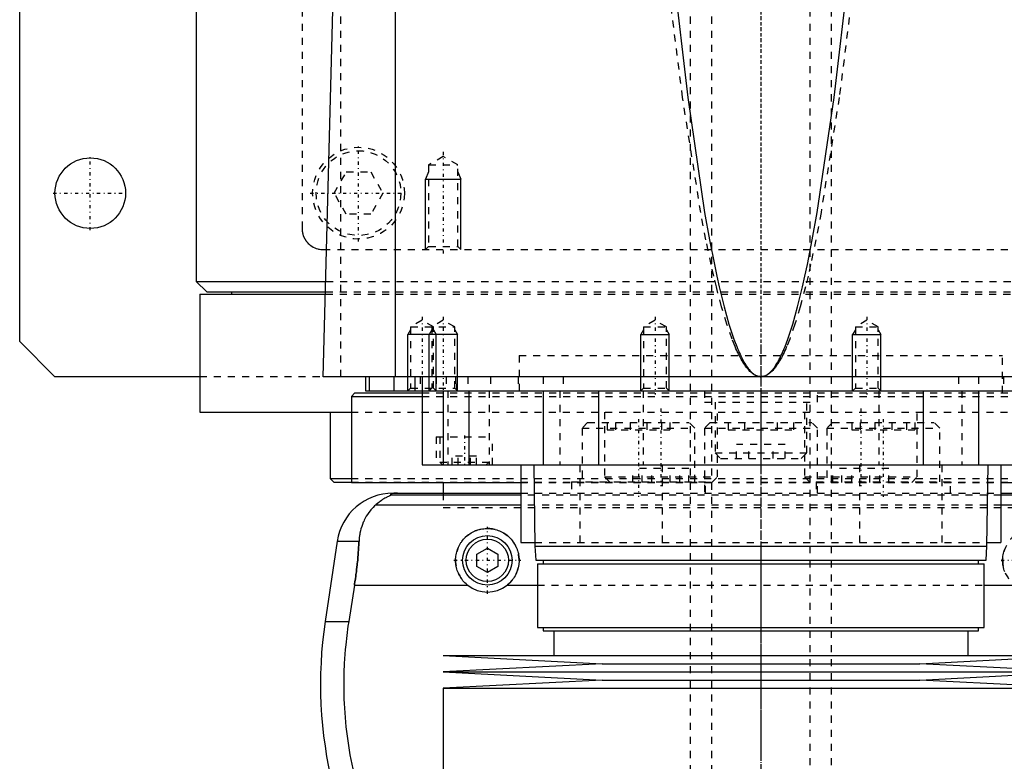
# Model space of a CAD drawing. Extents: x -105 to 105, y -137 to 442.
# Tile 4 of 11: x -105 to 34, y -38 to 67. Entities that reach past the tile are written whole.
import ezdxf

# ---------------------------------------------------------------- set-up
doc = ezdxf.new("R2010")
doc.units = 0
doc.linetypes.add('CENTER', pattern=[1.5, 0.45, -0.5, 0.05, -0.5])
doc.linetypes.add('DASHED', pattern=[2, 1, -1])
for name, color, linetype in [('AM_0', 7, 'CONTINUOUS'), ('AM_10', 7, 'CONTINUOUS'), ('AM_3', 7, 'DASHED'), ('AM_7', 7, 'CENTER')]:
    doc.layers.add(name, color=color, linetype=linetype)

msp = doc.modelspace()

# ---------------------------------------------------------------- linework, layer by layer
at = {"layer": 'AM_0', "color": 7, "linetype": 'CONTINUOUS'}
for p, q in [((-105, 21.5), (-105, 311.5)), ((-80, 291.5), (-80, 30)), ((-51.74, 16.5), (-51.74, 77.05)), ((-62, 16.5), (-60.5, 73.35)), ((-80, 30), (-78.5, 28.5)), ((-80, 30), (-61.61, 30)), ((-79.5, 28.2), (-79.5, 11.5)), ((-79.5, 28.2), (-61.66, 28.2)), ((-78.5, 28.5), (-61.65, 28.5)), ((-75, 28.5), (-75, 28.2)), ((-100, 16.5), (-105, 21.5)), ((-79.5, 16.5), (-100, 16.5)), ((62, 16.5), (-62, 16.5)), ((-56, 16.5), (-56, 14.5)), ((-55.47, 16.5), (-55.47, 14.5)), ((-52, 16.5), (-52, 14.5)), ((-49, 16.5), (-49, 14.5)), ((-48, 16.5), (-48, 4)), ((-57.5, 14.2), (-58, 13.7)), ((-57.5, 14.2), (-48.01, 14.2)), ((-56, 14.5), (56, 14.5)), ((-45, 14.5), (-45, 4)), ((-41.36, 14.5), (-41.36, 4)), ((-30.85, 14.5), (-30.85, 4)), ((-23, 14.5), (-23, 4)), ((-13, 14.5), (-13, 14.5)), ((0, 14.5), (0, 4)), ((13, 14.5), (13, 14.5)), ((23, 14.5), (23, 4)), ((30.85, 14.5), (30.85, 4)), ((-58, 13.7), (-58, 1.5)), ((-58, 13.7), (-48.01, 13.7)), ((-79.5, 11.5), (-58.06, 11.5)), ((-61, 11.5), (-61, 2.08)), ((-48, 4), (48, 4)), ((-34, 4), (-34, -7)), ((-32.18, 4), (-32, -7.5)), ((32, -7.5), (32.18, 4)), ((34, 4), (34, -7)), ((-61, 2.08), (-60.5, 1.58)), ((-61, 2.08), (-58.04, 2.08)), ((-60.5, 1.58), (-58.02, 1.58)), ((-58, 1.5), (-34.04, 1.5)), ((-45, 1.5), (-45, 0)), ((34.04, 1.5), (58, 1.5)), ((-52.11, 0), (-34, 0)), ((34, 0), (52.11, 0)), ((-34, -0.25), (-52.38, -0.25)), ((52.38, -0.25), (34, -0.25)), ((-34, -1.69), (-54.6, -1.69)), ((54.6, -1.69), (34, -1.69)), ((-60.02, -6.81), (-61.72, -18.16)), ((-60.02, -6.81), (-56.93, -6.81)), ((-40.25, -8.63), (-38.75, -7.77)), ((-38.75, -7.77), (-37.25, -8.63)), ((-34, -7), (-32.01, -7)), ((-32, -7.5), (-31.9, -9.5)), ((-32, -7.5), (32, -7.5)), ((31.9, -9.5), (32, -7.5)), ((32.01, -7), (34, -7)), ((-40.25, -10.37), (-40.25, -8.63)), ((-37.25, -8.63), (-37.25, -10.37)), ((-31.9, -9.5), (31.9, -9.5)), ((-30.85, -9.5), (-30.85, -10)), ((30.85, -10), (30.85, -9.5)), ((-38.75, -11.23), (-40.25, -10.37)), ((-37.25, -10.37), (-38.75, -11.23)), ((-31.65, -10), (-31.65, -19)), ((-31.65, -10), (31.65, -10)), ((31.65, -19), (31.65, -10)), ((-57.58, -13.03), (-58.39, -18.16)), ((-57.58, -13.03), (-41.54, -13.03)), ((-35.96, -13.03), (-31.65, -13.03)), ((31.65, -13.03), (35.96, -13.03)), ((-61.72, -18.16), (-58.39, -18.16)), ((-31.65, -19), (31.65, -19)), ((-30.85, -19), (-30.85, -19.5)), ((-30.85, -19.5), (30.85, -19.5)), ((-29.35, -19.5), (-29.35, -23)), ((29.35, -23), (29.35, -19.5)), ((30.85, -19.5), (30.85, -19)), ((-45, -23), (-22.5, -24.15)), ((-45, -23), (45, -23)), ((22.5, -24.15), (45, -23)), ((-22.5, -24.15), (-45, -25.3)), ((-22.5, -24.15), (22.5, -24.15)), ((45, -25.3), (22.5, -24.15)), ((-45, -25.3), (-22.5, -26.45)), ((-45, -25.3), (45, -25.3)), ((-22.5, -26.45), (-45, -27.6)), ((-22.5, -26.45), (22.5, -26.45)), ((22.5, -26.45), (45, -25.3)), ((45, -27.6), (22.5, -26.45)), ((-45, -27.6), (-45, -40.25)), ((-45, -27.6), (45, -27.6))]:
    msp.add_line(p, q, dxfattribs=at)
for points in [[(-12.4, 73.35, 0), (-10.36, 56.04, 0), (-7.97, 39.77, 0), (-7.28, 35.91, 0), (-6.59, 32.39, 0), (-6.24, 30.76, 0), (-5.9, 29.22, 0), (-5.21, 26.41, 0), (-4.52, 23.94, 0), (-3.82, 21.83, 0), (-3.42, 20.76, 0), (-3.3, 20.48, 0), (-3.19, 20.2, 0), (-3.13, 20.07, 0), (-3.07, 19.94, 0), (-2.95, 19.68, 0), (-2.84, 19.44, 0), (-2.72, 19.2, 0), (-2.61, 18.98, 0), (-2.49, 18.76, 0), (-2.43, 18.66, 0), (-2.38, 18.56, 0), (-2.26, 18.36, 0), (-2.14, 18.18, 0), (-2.09, 18.09, 0), (-2.03, 18, 0), (-1.91, 17.83, 0), (-1.8, 17.68, 0), (-1.74, 17.6, 0), (-1.68, 17.53, 0), (-1.56, 17.39, 0), (-1.45, 17.27, 0), (-1.33, 17.15, 0), (-1.22, 17.04, 0), (-1.1, 16.94, 0), (-1.04, 16.9, 0), (-0.99, 16.85, 0), (-0.87, 16.78, 0), (-0.75, 16.71, 0), (-0.64, 16.65, 0), (-0.57, 16.62, 0), (-0.55, 16.61, 0), (-0.53, 16.6, 0), (-0.52, 16.6, 0), (-0.51, 16.6, 0), (-0.49, 16.59, 0), (-0.47, 16.58, 0), (-0.45, 16.58, 0), (-0.43, 16.57, 0), (-0.42, 16.56, 0), (-0.41, 16.56, 0), (-0.4, 16.56, 0), (-0.38, 16.55, 0), (-0.36, 16.55, 0), (-0.35, 16.54, 0), (-0.34, 16.54, 0), (-0.32, 16.54, 0), (-0.3, 16.53, 0), (-0.29, 16.53, 0), (-0.28, 16.53, 0), (-0.26, 16.52, 0), (-0.24, 16.52, 0), (-0.22, 16.52, 0), (-0.2, 16.51, 0), (-0.18, 16.51, 0), (-0.17, 16.51, 0), (-0.16, 16.51, 0), (-0.14, 16.51, 0), (-0.13, 16.51, 0), (-0.11, 16.5, 0), (-0.09, 16.5, 0), (-0.07, 16.5, 0), (-0.06, 16.5, 0), (-0.05, 16.5, 0), (-0.03, 16.5, 0), (-0.01, 16.5, 0), (0, 16.5, 0)], [(0, 16.5, 0), (0.01, 16.5, 0), (0.03, 16.5, 0), (0.05, 16.5, 0), (0.06, 16.5, 0), (0.07, 16.5, 0), (0.09, 16.5, 0), (0.11, 16.5, 0), (0.13, 16.51, 0), (0.14, 16.51, 0), (0.16, 16.51, 0), (0.17, 16.51, 0), (0.18, 16.51, 0), (0.2, 16.51, 0), (0.22, 16.52, 0), (0.24, 16.52, 0), (0.26, 16.52, 0), (0.28, 16.53, 0), (0.29, 16.53, 0), (0.3, 16.53, 0), (0.32, 16.54, 0), (0.34, 16.54, 0), (0.35, 16.54, 0), (0.36, 16.55, 0), (0.38, 16.55, 0), (0.4, 16.56, 0), (0.41, 16.56, 0), (0.42, 16.56, 0), (0.43, 16.57, 0), (0.45, 16.58, 0), (0.47, 16.58, 0), (0.49, 16.59, 0), (0.51, 16.6, 0), (0.52, 16.6, 0), (0.53, 16.6, 0), (0.55, 16.61, 0), (0.57, 16.62, 0), (0.59, 16.63, 0), (0.61, 16.63, 0), (0.63, 16.64, 0), (0.64, 16.65, 0), (0.65, 16.65, 0), (0.67, 16.66, 0), (0.69, 16.67, 0), (0.75, 16.71, 0), (0.87, 16.78, 0), (0.99, 16.85, 0), (1.04, 16.9, 0), (1.1, 16.94, 0), (1.22, 17.04, 0), (1.33, 17.15, 0), (1.45, 17.27, 0), (1.56, 17.39, 0), (1.68, 17.53, 0), (1.74, 17.6, 0), (1.8, 17.68, 0), (1.91, 17.83, 0), (2.03, 18, 0), (2.09, 18.09, 0), (2.14, 18.18, 0), (2.26, 18.36, 0), (2.38, 18.56, 0), (2.43, 18.66, 0), (2.49, 18.76, 0), (2.61, 18.98, 0), (2.72, 19.2, 0), (2.84, 19.44, 0), (2.95, 19.68, 0), (3.07, 19.94, 0), (3.13, 20.07, 0), (3.19, 20.2, 0), (3.3, 20.48, 0), (3.42, 20.76, 0), (3.82, 21.83, 0), (4.52, 23.94, 0), (5.21, 26.41, 0), (5.9, 29.22, 0), (6.24, 30.76, 0), (6.59, 32.39, 0), (7.28, 35.91, 0), (7.97, 39.77, 0), (10.36, 56.04, 0), (12.4, 73.35, 0)], [(-51.49, 0, 0), (-51.5, 0, 0), (-51.51, 0, 0), (-51.52, 0, 0), (-51.52, 0, 0), (-51.53, 0, 0), (-51.53, 0, 0), (-51.54, 0, 0), (-51.55, 0, 0), (-51.56, 0, 0), (-51.57, 0, 0), (-51.57, 0, 0), (-51.58, 0, 0), (-51.59, 0, 0), (-51.6, 0, 0), (-51.6, 0, 0), (-51.61, 0, 0), (-51.62, 0, 0), (-51.63, 0, 0), (-51.63, 0, 0), (-51.64, 0, 0), (-51.65, 0, 0), (-51.65, 0, 0), (-51.66, 0, 0), (-51.67, 0, 0), (-51.67, 0, 0), (-51.68, 0, 0), (-51.68, 0, 0), (-51.69, 0, 0), (-51.7, 0, 0), (-51.7, 0, 0), (-51.71, 0, 0), (-51.72, 0, 0), (-51.72, 0, 0), (-51.73, 0, 0), (-51.73, 0, 0), (-51.74, 0, 0), (-51.75, 0, 0), (-51.76, 0, 0), (-51.76, -0.01, 0), (-51.77, -0.01, 0), (-51.77, -0.01, 0), (-51.78, -0.01, 0), (-51.78, -0.01, 0), (-51.79, -0.01, 0), (-51.8, -0.01, 0), (-51.8, -0.01, 0), (-51.81, -0.01, 0), (-51.81, -0.01, 0), (-51.82, -0.01, 0), (-51.82, -0.01, 0), (-51.84, -0.01, 0), (-51.87, -0.01, 0), (-51.89, -0.01, 0), (-51.91, -0.01, 0), (-51.93, -0.01, 0), (-51.96, -0.02, 0), (-51.99, -0.02, 0), (-52.01, -0.02, 0), (-52.04, -0.02, 0), (-52.05, -0.03, 0), (-52.06, -0.03, 0), (-52.08, -0.03, 0), (-52.1, -0.03, 0), (-52.1, -0.03, 0), (-52.11, -0.03, 0), (-52.13, -0.04, 0), (-52.15, -0.04, 0), (-52.15, -0.04, 0), (-52.16, -0.04, 0), (-52.17, -0.04, 0), (-52.19, -0.04, 0), (-52.23, -0.05, 0), (-52.3, -0.07, 0), (-52.35, -0.08, 0), (-52.39, -0.1, 0), (-52.41, -0.11, 0), (-52.42, -0.12, 0), (-52.43, -0.13, 0), (-52.45, -0.14, 0), (-52.45, -0.16, 0), (-52.45, -0.17, 0), (-52.45, -0.19, 0), (-52.44, -0.2, 0), (-52.44, -0.21, 0), (-52.43, -0.22, 0), (-52.41, -0.23, 0), (-52.39, -0.25, 0), (-52.38, -0.25, 0)], [(-52.38, -0.25, 0), (-52.38, -0.25, 0), (-52.38, -0.26, 0), (-52.38, -0.26, 0), (-52.38, -0.26, 0), (-52.38, -0.26, 0), (-52.38, -0.26, 0), (-52.38, -0.27, 0), (-52.38, -0.27, 0), (-52.38, -0.27, 0), (-52.39, -0.27, 0), (-52.39, -0.28, 0), (-52.39, -0.28, 0), (-52.4, -0.28, 0), (-52.41, -0.28, 0), (-52.41, -0.29, 0), (-52.42, -0.29, 0), (-52.43, -0.3, 0), (-52.43, -0.3, 0), (-52.44, -0.3, 0), (-52.45, -0.31, 0), (-52.46, -0.31, 0), (-52.46, -0.31, 0), (-52.47, -0.32, 0), (-52.48, -0.32, 0), (-52.49, -0.33, 0), (-52.5, -0.33, 0), (-52.5, -0.33, 0), (-52.51, -0.34, 0), (-52.53, -0.34, 0), (-52.54, -0.35, 0), (-52.55, -0.35, 0), (-52.57, -0.36, 0), (-52.57, -0.36, 0), (-52.58, -0.37, 0), (-52.6, -0.37, 0), (-52.61, -0.38, 0), (-52.66, -0.4, 0), (-52.76, -0.45, 0), (-52.88, -0.51, 0), (-53, -0.57, 0), (-53.06, -0.6, 0), (-53.13, -0.64, 0), (-53.27, -0.72, 0), (-53.43, -0.81, 0), (-53.59, -0.91, 0), (-53.76, -1.02, 0), (-53.94, -1.15, 0), (-54.03, -1.21, 0), (-54.12, -1.29, 0), (-54.31, -1.44, 0), (-54.5, -1.6, 0), (-54.6, -1.69, 0)], [(-54.6, -1.69, 0), (-54.72, -1.8, 0), (-54.94, -2.02, 0), (-55.16, -2.25, 0), (-55.26, -2.37, 0), (-55.36, -2.49, 0), (-55.55, -2.74, 0), (-55.73, -3, 0), (-55.9, -3.27, 0), (-56.06, -3.55, 0), (-56.2, -3.83, 0), (-56.27, -3.98, 0), (-56.33, -4.12, 0), (-56.45, -4.42, 0), (-56.55, -4.72, 0), (-56.65, -5.03, 0), (-56.73, -5.34, 0), (-56.8, -5.66, 0), (-56.82, -5.83, 0), (-56.85, -5.99, 0), (-56.89, -6.32, 0), (-56.92, -6.65, 0), (-56.93, -6.81, 0)], [(-41.54, -13.03, 0), (-41.62, -12.97, 0), (-41.77, -12.83, 0), (-41.92, -12.69, 0), (-41.99, -12.62, 0), (-42.06, -12.55, 0), (-42.2, -12.39, 0), (-42.33, -12.23, 0), (-42.45, -12.06, 0), (-42.57, -11.89, 0), (-42.67, -11.7, 0), (-42.72, -11.61, 0), (-42.77, -11.52, 0), (-42.86, -11.32, 0), (-42.95, -11.13, 0), (-43.02, -10.93, 0), (-43.08, -10.73, 0), (-43.13, -10.52, 0), (-43.15, -10.42, 0), (-43.18, -10.32, 0), (-43.21, -10.11, 0), (-43.23, -9.91, 0), (-43.24, -9.81, 0), (-43.25, -9.71, 0), (-43.25, -9.51, 0), (-43.25, -9.31, 0), (-43.24, -9.21, 0), (-43.23, -9.11, 0), (-43.21, -8.91, 0), (-43.18, -8.7, 0), (-43.14, -8.5, 0), (-43.09, -8.3, 0), (-43.03, -8.1, 0), (-42.99, -8.01, 0), (-42.96, -7.91, 0), (-42.88, -7.72, 0), (-42.8, -7.53, 0), (-42.7, -7.34, 0), (-42.6, -7.17, 0), (-42.49, -6.99, 0), (-42.43, -6.91, 0), (-42.37, -6.83, 0), (-42.25, -6.67, 0), (-42.12, -6.52, 0), (-41.98, -6.37, 0), (-41.84, -6.23, 0), (-41.7, -6.1, 0), (-41.62, -6.03, 0), (-41.54, -5.97, 0), (-41.38, -5.85, 0), (-41.21, -5.73, 0), (-41.03, -5.62, 0), (-40.85, -5.52, 0), (-40.67, -5.43, 0), (-40.57, -5.38, 0), (-40.47, -5.34, 0), (-40.28, -5.27, 0), (-40.08, -5.2, 0), (-39.87, -5.14, 0), (-39.67, -5.1, 0), (-39.46, -5.06, 0), (-39.36, -5.04, 0), (-39.26, -5.03, 0), (-39.05, -5.01, 0), (-38.85, -5, 0), (-38.75, -5, 0), (-38.65, -5, 0), (-38.45, -5.01, 0), (-38.24, -5.03, 0), (-38.14, -5.04, 0), (-38.04, -5.06, 0), (-37.83, -5.1, 0), (-37.63, -5.14, 0), (-37.42, -5.2, 0), (-37.22, -5.27, 0), (-37.03, -5.34, 0), (-36.93, -5.38, 0), (-36.83, -5.43, 0), (-36.65, -5.52, 0), (-36.47, -5.62, 0), (-36.29, -5.73, 0), (-36.12, -5.85, 0), (-35.96, -5.97, 0), (-35.88, -6.03, 0), (-35.8, -6.1, 0), (-35.66, -6.23, 0), (-35.52, -6.37, 0), (-35.38, -6.52, 0), (-35.25, -6.67, 0), (-35.13, -6.83, 0), (-35.07, -6.91, 0), (-35.01, -6.99, 0), (-34.9, -7.17, 0), (-34.8, -7.34, 0), (-34.7, -7.53, 0), (-34.62, -7.72, 0), (-34.54, -7.91, 0), (-34.51, -8.01, 0), (-34.47, -8.1, 0), (-34.41, -8.3, 0), (-34.36, -8.5, 0), (-34.32, -8.7, 0), (-34.29, -8.91, 0), (-34.27, -9.11, 0), (-34.26, -9.21, 0), (-34.25, -9.31, 0), (-34.25, -9.51, 0), (-34.25, -9.71, 0), (-34.26, -9.81, 0), (-34.27, -9.91, 0), (-34.29, -10.11, 0), (-34.32, -10.32, 0), (-34.35, -10.42, 0), (-34.37, -10.52, 0), (-34.42, -10.73, 0), (-34.48, -10.93, 0), (-34.55, -11.13, 0), (-34.64, -11.32, 0), (-34.73, -11.52, 0), (-34.78, -11.61, 0), (-34.83, -11.7, 0), (-34.93, -11.89, 0), (-35.05, -12.06, 0), (-35.17, -12.23, 0), (-35.3, -12.39, 0), (-35.44, -12.55, 0), (-35.51, -12.62, 0), (-35.58, -12.69, 0), (-35.73, -12.83, 0), (-35.88, -12.97, 0), (-35.96, -13.03, 0)], [(-56.93, -6.81, 0), (-56.94, -6.99, 0), (-56.96, -7.33, 0), (-56.98, -7.68, 0), (-56.99, -7.85, 0), (-57, -8.03, 0), (-57.03, -8.37, 0), (-57.06, -8.72, 0), (-57.09, -9.07, 0), (-57.12, -9.42, 0), (-57.15, -9.77, 0), (-57.17, -9.94, 0), (-57.19, -10.12, 0), (-57.23, -10.46, 0), (-57.27, -10.81, 0), (-57.31, -11.15, 0), (-57.36, -11.5, 0), (-57.4, -11.84, 0), (-57.43, -12.01, 0), (-57.45, -12.18, 0), (-57.5, -12.52, 0), (-57.55, -12.86, 0), (-57.58, -13.03, 0)], [(34.55, -11.13, 0), (34.48, -10.93, 0), (34.42, -10.73, 0), (34.37, -10.52, 0), (34.35, -10.42, 0), (34.32, -10.32, 0), (34.29, -10.11, 0), (34.27, -9.91, 0), (34.26, -9.81, 0), (34.25, -9.71, 0), (34.25, -9.51, 0), (34.25, -9.31, 0), (34.26, -9.21, 0), (34.27, -9.11, 0), (34.29, -8.91, 0), (34.32, -8.7, 0), (34.36, -8.5, 0), (34.41, -8.3, 0), (34.47, -8.1, 0), (34.51, -8.01, 0)], [(-58.39, -18.16, 0), (-58.5, -18.82, 0), (-58.67, -20.16, 0), (-58.82, -21.48, 0), (-58.88, -22.14, 0), (-58.94, -22.8, 0), (-59.02, -24.1, 0), (-59.07, -25.38, 0), (-59.09, -26.64, 0), (-59.09, -27.88, 0), (-59.06, -29.15, 0), (-59.03, -29.79, 0), (-58.99, -30.44, 0), (-58.9, -31.75, 0), (-58.78, -33.07, 0), (-58.62, -34.4, 0), (-58.43, -35.73, 0), (-58.21, -37.05, 0), (-58.09, -37.72, 0), (-57.96, -38.38, 0), (-57.68, -39.69, 0), (-57.37, -40.98, 0), (-57.2, -41.62, 0)]]:
    msp.add_polyline3d(points, dxfattribs=at)
for centre, radius in [((-95, 42.5), 5), ((-38.75, -9.5), 3.5), ((-38.75, -9.5), 3)]:
    msp.add_circle(centre, radius, dxfattribs=at)
for centre, radius, start, end in [((-52.11, -8), 8, 90, 171.467), ((-38.75, -9.5), 4.5, 231.7104, 308.2896), ((-2.39, -27.06), 60, 171.467, 194.0378)]:
    msp.add_arc(centre, radius, start, end, dxfattribs=at)
at = {"layer": 'AM_10', "color": 7, "linetype": 'CONTINUOUS'}
for p, q in [((-47.07, 45.5), (-47.5, 44.5)), ((-42.93, 45.5), (-42.5, 44.5)), ((-47.5, 34.5), (-47.5, 44.5)), ((-47.5, 44.5), (-42.5, 44.5)), ((-42.5, 34.5), (-42.5, 44.5)), ((-49.62, 23.16), (-50, 22.5)), ((-50, 14.5), (-50, 22.5)), ((-43, 22.5), (-50, 22.5)), ((-46.62, 23.16), (-47, 22.5)), ((-47, 14.5), (-47, 22.5)), ((-46.38, 23.16), (-46, 22.5)), ((-46, 14.5), (-46, 22.5)), ((-43.38, 23.16), (-43, 22.5)), ((-43, 14.5), (-43, 22.5)), ((-16.62, 23.16), (-17, 22.5)), ((-17, 14.5), (-17, 22.5)), ((-17, 22.5), (-13, 22.5)), ((-13.38, 23.16), (-13, 22.5)), ((-13, 14.5), (-13, 22.5)), ((13.38, 23.16), (13, 22.5)), ((13, 14.5), (13, 22.5)), ((13, 22.5), (17, 22.5)), ((16.62, 23.16), (17, 22.5)), ((17, 14.5), (17, 22.5))]:
    msp.add_line(p, q, dxfattribs=at)
at = {"layer": 'AM_3', "color": 6, "linetype": 'DASHED'}
for p, q in [((-7, 415.5), (-7, -110.5)), ((7, -110.5), (7, 415.5)), ((-10, 403.5), (-10, -70.5)), ((10, -70.5), (10, 403.5)), ((-65, 292.5), (-65, 37.5)), ((-59.5, 16.5), (-59.5, 75.49)), ((-45, 47.69), (-47.07, 46.5)), ((-42.93, 46.5), (-45, 47.69)), ((-47.07, 46.5), (-47.07, 34.93)), ((-47.07, 46.5), (-42.93, 46.5)), ((-42.93, 34.93), (-42.93, 46.5)), ((-60.46, 42.5), (-58.73, 45.5)), ((-58.73, 45.5), (-55.27, 45.5)), ((-55.27, 45.5), (-53.54, 42.5)), ((-58.73, 39.5), (-60.46, 42.5)), ((-53.54, 42.5), (-55.27, 39.5)), ((-55.27, 39.5), (-58.73, 39.5)), ((-47.07, 34.93), (-47.5, 34.5)), ((-47.07, 34.93), (-42.93, 34.93)), ((-42.5, 34.5), (-42.93, 34.93)), ((-62, 34.5), (62, 34.5)), ((-61.61, 30), (61.61, 30)), ((-61.66, 28.2), (61.66, 28.2)), ((-61.65, 28.5), (61.65, 28.5)), ((-48, 24.5), (-49.62, 23.56)), ((-46.38, 23.56), (-48, 24.5)), ((-45, 24.5), (-46.62, 23.56)), ((-43.38, 23.56), (-45, 24.5)), ((-15, 24.5), (-16.62, 23.56)), ((-13.38, 23.56), (-15, 24.5)), ((15, 24.5), (13.38, 23.56)), ((16.62, 23.56), (15, 24.5)), ((-49.62, 23.56), (-49.62, 14.88)), ((-49.62, 23.56), (-43.38, 23.56)), ((-46.62, 23.56), (-46.62, 14.88)), ((-46.38, 14.88), (-46.38, 23.56)), ((-43.38, 14.88), (-43.38, 23.56)), ((-16.62, 23.56), (-16.62, 14.88)), ((-16.62, 23.56), (-13.38, 23.56)), ((-13.38, 14.88), (-13.38, 23.56)), ((13.38, 23.56), (13.38, 14.88)), ((13.38, 23.56), (16.62, 23.56)), ((16.62, 14.88), (16.62, 23.56)), ((-34.25, 19.5), (34.25, 19.5)), ((-34.25, 19.5), (-34.25, 14.2)), ((-34.25, 19.5), (0, 19.5)), ((34.25, 14.2), (34.25, 19.5)), ((79.5, 16.5), (-79.5, 16.5)), ((-48.25, 16.5), (-48.25, 14.5)), ((-46, 16.5), (-46, 14.5)), ((-44.59, 16.5), (-44.59, 14.5)), ((-43.24, 16.5), (-43.24, 14.5)), ((-43.09, 14.5), (-43.09, 16.5)), ((-41.5, 16.5), (-41.5, 14.5)), ((-38.29, 16.5), (-38.29, 14.5)), ((-34.38, 16.5), (-34.38, 14.5)), ((-30.84, 16.5), (-30.84, 14.5)), ((-28, 16.5), (-28, 14.5)), ((28, 16.5), (28, 14.5)), ((30.84, 16.5), (30.84, 14.5)), ((34.38, 16.5), (34.38, 14.5)), ((-49.62, 14.88), (-50, 14.5)), ((-49.62, 14.88), (-43.38, 14.88)), ((-48.01, 14.2), (48.01, 14.2)), ((-46.62, 14.88), (-47, 14.5)), ((-46, 14.5), (-46.38, 14.88)), ((-44.34, 14.5), (-44.34, 4)), ((-43, 14.5), (-43.38, 14.88)), ((-38.5, 14.5), (-38.5, 4)), ((-28.48, 14.5), (-28.48, 4)), ((-16.62, 14.88), (-17, 14.5)), ((-16.7, 14.5), (-16.7, 4)), ((-16.62, 14.88), (-13.38, 14.88)), ((-13, 14.5), (-13.38, 14.88)), ((-8, 14.5), (-8, 12.9)), ((8, 12.9), (8, 14.5)), ((13.38, 14.88), (13, 14.5)), ((13.38, 14.88), (16.62, 14.88)), ((17, 14.5), (16.62, 14.88)), ((16.7, 14.5), (16.7, 4)), ((28.48, 14.5), (28.48, 4)), ((-48.01, 13.7), (48.01, 13.7)), ((-8, 12.9), (8, 12.9)), ((-6.5, 12.9), (-6.5, 5.7)), ((6.5, 5.7), (6.5, 12.9)), ((-58.06, 11.5), (58.06, 11.5)), ((-22.16, 11.5), (-22.16, 2.3)), ((-6.16, 2.3), (-6.16, 11.5)), ((6.16, 11.5), (6.16, 2.3)), ((22.16, 2.3), (22.16, 11.5)), ((-24.54, 10), (-25.34, 9.2)), ((-24.54, 10), (-10.14, 10)), ((-21.8, 10), (-21.8, 9)), ((-20.61, 10), (-20.61, 9)), ((-18.54, 10), (-18.54, 9)), ((-16.15, 10), (-16.15, 9)), ((-14.07, 10), (-14.07, 9)), ((-12.88, 10), (-12.88, 9)), ((-9.34, 9.2), (-10.14, 10)), ((-7.2, 10), (-8, 9.2)), ((-7.2, 10), (7.2, 10)), ((-4.62, 10), (-4.62, 9)), ((-2.31, 10), (-2.31, 9)), ((2.31, 10), (2.31, 9)), ((4.62, 10), (4.62, 9)), ((8, 9.2), (7.2, 10)), ((10.14, 10), (9.34, 9.2)), ((10.14, 10), (24.54, 10)), ((12.88, 10), (12.88, 9)), ((14.07, 10), (14.07, 9)), ((16.15, 10), (16.15, 9)), ((18.54, 10), (18.54, 9)), ((20.61, 10), (20.61, 9)), ((21.8, 10), (21.8, 9)), ((25.34, 9.2), (24.54, 10)), ((-25.34, 9.2), (-25.34, 1.6)), ((-25.34, 9.2), (-9.34, 9.2)), ((-21.8, 9), (-12.88, 9)), ((-9.34, 1.6), (-9.34, 9.2)), ((-8, 9.2), (-8, 0)), ((-8, 9.2), (8, 9.2)), ((-4.62, 9), (4.62, 9)), ((8, 0), (8, 9.2)), ((9.34, 9.2), (9.34, 1.6)), ((9.34, 9.2), (25.34, 9.2)), ((12.88, 9), (21.8, 9)), ((25.34, 1.6), (25.34, 9.2)), ((-46, 8), (-46, 4)), ((-46, 8), (-38, 8)), ((-45.5, 8), (-45.5, 4.4)), ((-38, 4), (-38, 8)), ((-6.5, 5.7), (-5.7, 4.9)), ((-6.5, 5.7), (6.5, 5.7)), ((-3.46, 4.9), (-3.46, 6.9)), ((3.46, 6.9), (-3.46, 6.9)), ((-1.73, 4.9), (-1.73, 6.9)), ((1.73, 4.9), (1.73, 6.9)), ((3.46, 4.9), (3.46, 6.9)), ((5.7, 4.9), (6.5, 5.7)), ((-45.5, 4.4), (-45.1, 4)), ((-45.5, 4.4), (-38.5, 4.4)), ((-43.73, 4), (-43.73, 5.25)), ((-40.27, 5.25), (-43.73, 5.25)), ((-42.87, 4), (-42.87, 5.25)), ((-41.13, 4), (-41.13, 5.25)), ((-40.27, 4), (-40.27, 5.25)), ((-38.9, 4), (-38.5, 4.4)), ((-5.7, 4.9), (5.7, 4.9)), ((-25.65, 4), (-25.65, -7)), ((-18.12, 1.5), (-18.12, 3.5)), ((-10.19, 3.5), (-18.12, 3.5)), ((-16.83, 1.5), (-16.83, 3.5)), ((-15.44, 1.5), (-15.44, 3.5)), ((-13.98, 4), (-13.98, -7)), ((-12.87, 1.5), (-12.87, 3.5)), ((-11.48, 1.5), (-11.48, 3.5)), ((-10.19, 1.5), (-10.19, 3.5)), ((10.19, 1.5), (10.19, 3.5)), ((18.12, 3.5), (10.19, 3.5)), ((11.48, 1.5), (11.48, 3.5)), ((12.87, 1.5), (12.87, 3.5)), ((13.98, 4), (13.98, -7)), ((15.44, 1.5), (15.44, 3.5)), ((16.83, 1.5), (16.83, 3.5)), ((18.12, 1.5), (18.12, 3.5)), ((25.65, 4), (25.65, -7)), ((-58.04, 2.08), (58.04, 2.08)), ((-58.02, 1.58), (58.02, 1.58)), ((-45, 1.58), (-45, 1.5)), ((-34.04, 1.5), (34.04, 1.5)), ((-26.84, 1.6), (-26.84, 0)), ((-26.84, 1.6), (-7.84, 1.6)), ((-22.16, 2.3), (-21.36, 1.5)), ((-22.16, 2.3), (-6.16, 2.3)), ((-17.73, 1.5), (-17.73, 1.6)), ((-12.26, 1.6), (-12.26, 1.5)), ((-7.84, 0), (-7.84, 1.6)), ((-6.96, 1.5), (-6.16, 2.3)), ((6.16, 2.3), (6.96, 1.5)), ((6.16, 2.3), (22.16, 2.3)), ((7.84, 1.6), (7.84, 0)), ((7.84, 1.6), (26.84, 1.6)), ((12.26, 1.5), (12.26, 1.6)), ((17.73, 1.6), (17.73, 1.5)), ((21.36, 1.5), (22.16, 2.3)), ((26.84, 0), (26.84, 1.6)), ((-45, 0), (-45, -2)), ((-34, 0), (34, 0)), ((34, -0.25), (-34, -0.25)), ((-45, -2), (45, -2)), ((-45, -2), (45, -2)), ((34, -1.69), (-34, -1.69)), ((-32.01, -7), (32.01, -7)), ((-31.65, -13.03), (31.65, -13.03))]:
    msp.add_line(p, q, dxfattribs=at)
for points in [[(0, 16.5, 0), (-0.01, 16.5, 0), (-0.03, 16.5, 0), (-0.05, 16.5, 0), (-0.06, 16.5, 0), (-0.07, 16.5, 0), (-0.09, 16.5, 0), (-0.11, 16.5, 0), (-0.13, 16.51, 0), (-0.15, 16.51, 0), (-0.18, 16.51, 0), (-0.19, 16.51, 0), (-0.2, 16.51, 0), (-0.22, 16.51, 0), (-0.24, 16.52, 0), (-0.26, 16.52, 0), (-0.28, 16.52, 0), (-0.3, 16.53, 0), (-0.31, 16.53, 0), (-0.32, 16.53, 0), (-0.34, 16.54, 0), (-0.36, 16.54, 0), (-0.37, 16.54, 0), (-0.38, 16.55, 0), (-0.4, 16.55, 0), (-0.42, 16.56, 0), (-0.43, 16.56, 0), (-0.44, 16.56, 0), (-0.46, 16.57, 0), (-0.49, 16.58, 0), (-0.51, 16.58, 0), (-0.53, 16.59, 0), (-0.55, 16.6, 0), (-0.56, 16.6, 0), (-0.57, 16.6, 0), (-0.59, 16.61, 0), (-0.61, 16.62, 0), (-0.68, 16.65, 0), (-0.81, 16.71, 0), (-0.93, 16.78, 0), (-1.05, 16.85, 0), (-1.12, 16.9, 0), (-1.18, 16.94, 0), (-1.3, 17.04, 0), (-1.43, 17.15, 0), (-1.55, 17.26, 0), (-1.67, 17.39, 0), (-1.8, 17.53, 0), (-1.86, 17.6, 0), (-1.92, 17.68, 0), (-2.05, 17.83, 0), (-2.17, 18, 0), (-2.23, 18.09, 0), (-2.29, 18.17, 0), (-2.42, 18.36, 0), (-2.54, 18.56, 0), (-2.6, 18.66, 0), (-2.66, 18.76, 0), (-2.79, 18.98, 0), (-2.91, 19.2, 0), (-3.04, 19.44, 0), (-3.16, 19.68, 0), (-3.28, 19.94, 0), (-3.35, 20.07, 0), (-3.41, 20.2, 0), (-3.53, 20.47, 0), (-3.65, 20.76, 0), (-4.09, 21.83, 0), (-4.83, 23.94, 0), (-5.57, 26.4, 0), (-6.31, 29.22, 0), (-6.68, 30.76, 0), (-7.05, 32.38, 0), (-7.79, 35.9, 0), (-8.52, 39.76, 0), (-11.09, 56.03, 0), (-13.28, 73.35, 0)], [(13.28, 73.35, 0), (11.09, 56.03, 0), (8.52, 39.76, 0), (7.79, 35.9, 0), (7.05, 32.38, 0), (6.68, 30.76, 0), (6.31, 29.22, 0), (5.57, 26.4, 0), (4.83, 23.94, 0), (4.09, 21.83, 0), (3.65, 20.76, 0), (3.53, 20.47, 0), (3.41, 20.2, 0), (3.35, 20.07, 0), (3.28, 19.94, 0), (3.16, 19.68, 0), (3.04, 19.44, 0), (2.91, 19.2, 0), (2.79, 18.98, 0), (2.66, 18.76, 0), (2.6, 18.66, 0), (2.54, 18.56, 0), (2.42, 18.36, 0), (2.29, 18.17, 0), (2.23, 18.09, 0), (2.17, 18, 0), (2.05, 17.83, 0), (1.92, 17.68, 0), (1.86, 17.6, 0), (1.8, 17.53, 0), (1.67, 17.39, 0), (1.55, 17.26, 0), (1.43, 17.15, 0), (1.3, 17.04, 0), (1.18, 16.94, 0), (1.12, 16.9, 0), (1.05, 16.85, 0), (0.93, 16.78, 0), (0.81, 16.71, 0), (0.68, 16.65, 0), (0.56, 16.6, 0), (0.49, 16.58, 0), (0.46, 16.57, 0), (0.44, 16.56, 0), (0.43, 16.56, 0), (0.42, 16.56, 0), (0.4, 16.55, 0), (0.38, 16.55, 0), (0.37, 16.54, 0), (0.36, 16.54, 0), (0.34, 16.54, 0), (0.32, 16.53, 0), (0.31, 16.53, 0), (0.3, 16.53, 0), (0.28, 16.52, 0), (0.26, 16.52, 0), (0.24, 16.52, 0), (0.22, 16.51, 0), (0.2, 16.51, 0), (0.19, 16.51, 0), (0.18, 16.51, 0), (0.15, 16.51, 0), (0.13, 16.51, 0), (0.11, 16.5, 0), (0.09, 16.5, 0), (0.07, 16.5, 0), (0.06, 16.5, 0), (0.05, 16.5, 0), (0.03, 16.5, 0), (0.01, 16.5, 0), (0, 16.5, 0)], [(-65, 37.5, 0), (-65, 37.47, 0), (-65, 37.42, 0), (-65, 37.36, 0), (-65, 37.33, 0), (-64.99, 37.3, 0), (-64.99, 37.25, 0), (-64.98, 37.19, 0), (-64.98, 37.14, 0), (-64.97, 37.09, 0), (-64.96, 37.03, 0), (-64.96, 37, 0), (-64.95, 36.98, 0), (-64.94, 36.92, 0), (-64.93, 36.87, 0), (-64.92, 36.82, 0), (-64.91, 36.77, 0), (-64.9, 36.72, 0), (-64.89, 36.69, 0), (-64.88, 36.67, 0), (-64.87, 36.62, 0), (-64.85, 36.57, 0), (-64.84, 36.54, 0), (-64.83, 36.52, 0), (-64.82, 36.47, 0), (-64.8, 36.42, 0), (-64.79, 36.4, 0), (-64.78, 36.37, 0), (-64.76, 36.32, 0), (-64.74, 36.28, 0), (-64.72, 36.23, 0), (-64.7, 36.19, 0), (-64.68, 36.14, 0), (-64.66, 36.12, 0), (-64.65, 36.1, 0), (-64.63, 36.06, 0), (-64.61, 36.01, 0), (-64.58, 35.97, 0), (-64.56, 35.93, 0), (-64.53, 35.89, 0), (-64.52, 35.87, 0), (-64.51, 35.85, 0), (-64.48, 35.81, 0), (-64.45, 35.77, 0), (-64.43, 35.74, 0), (-64.4, 35.7, 0), (-64.37, 35.66, 0), (-64.36, 35.65, 0), (-64.34, 35.63, 0), (-64.32, 35.59, 0), (-64.29, 35.56, 0), (-64.26, 35.53, 0), (-64.23, 35.49, 0), (-64.2, 35.46, 0), (-64.19, 35.45, 0), (-64.17, 35.43, 0), (-64.14, 35.4, 0), (-64.12, 35.37, 0), (-64.01, 35.28, 0), (-63.92, 35.2, 0), (-63.83, 35.12, 0), (-63.63, 34.98, 0), (-63.42, 34.86, 0), (-63.21, 34.75, 0), (-62.99, 34.67, 0), (-62.77, 34.6, 0), (-62.66, 34.57, 0), (-62.55, 34.55, 0), (-62.33, 34.52, 0), (-62.11, 34.5, 0), (-62, 34.5, 0)], [(-57.58, -13.03, 0), (-57.55, -12.86, 0), (-57.5, -12.52, 0), (-57.45, -12.18, 0), (-57.43, -12.01, 0), (-57.4, -11.84, 0), (-57.36, -11.5, 0), (-57.31, -11.15, 0), (-57.27, -10.81, 0), (-57.23, -10.46, 0), (-57.19, -10.12, 0), (-57.17, -9.94, 0), (-57.15, -9.77, 0), (-57.12, -9.42, 0), (-57.09, -9.07, 0), (-57.06, -8.72, 0), (-57.03, -8.37, 0), (-57, -8.03, 0), (-56.99, -7.85, 0), (-56.98, -7.68, 0), (-56.96, -7.33, 0), (-56.94, -6.99, 0), (-56.93, -6.81, 0)]]:
    msp.add_polyline3d(points, dxfattribs=at)
for radius in [6.5, 6]:
    msp.add_circle((-57, 42.5), radius, dxfattribs=at)
for centre in [(-38.75, -9.5), (38.75, -9.5)]:
    msp.add_arc(centre, 4.5, 308.2896, 231.7104, dxfattribs=at)
at = {"layer": 'AM_7', "color": 4, "linetype": 'CENTER'}
for p, q in [((0, 441.8), (0, -136.8)), ((0, 334.05), (0, -16.93)), ((0, 242.7), (0, -37.19)), ((-57, 35.67), (-57, 49.33)), ((-95, 37.25), (-95, 47.75)), ((-45, 48.35), (-45, 33.84)), ((-100.25, 42.5), (-89.75, 42.5)), ((-63.83, 42.5), (-50.17, 42.5)), ((-48, 25), (-48, 14)), ((-45, 25), (-45, 14)), ((-15, 25), (-15, 14)), ((15, 25), (15, 14)), ((0, 20.48), (0, -81.35)), ((-14.16, 12), (-14.16, 1)), ((14.16, 12), (14.16, 1)), ((-17.34, 10.5), (-17.34, -0.5)), ((17.34, 10.5), (17.34, -0.5)), ((-42, 8.2), (-42, 3.8)), ((-38.75, -14.23), (-38.75, -4.77)), ((0, -7.96), (0, -41.79)), ((-43.48, -9.5), (-34.02, -9.5)), ((34.02, -9.5), (43.48, -9.5))]:
    msp.add_line(p, q, dxfattribs=at)

doc.saveas('drawing.dxf')
